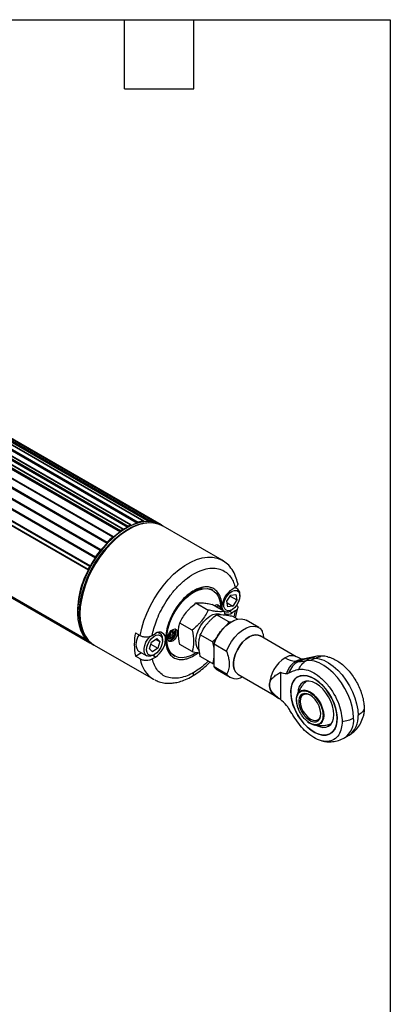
# Model space of a CAD drawing. Header units: millimetres. Extents: x 16 to 683, y 16 to 524.
# Tile 9 of 9: x 581 to 683, y 253 to 524. Entities that reach past the tile are written whole.
import ezdxf

# ---------------------------------------------------------------- set-up
doc = ezdxf.new("R2010")
doc.units = ezdxf.units.MM
doc.header["$LTSCALE"] = 2.5
doc.layers.add('TEXT', color=140, linetype='Continuous', lineweight=25)

msp = doc.modelspace()

# ---------------------------------------------------------------- linework, layer by layer
for p, q in [((452.179, 476.766), (611.278, 384.92)), ((611.364, 384.922), (452.265, 476.768)), ((454.111, 477.232), (613.195, 385.394)), ((454.128, 477.32), (613.228, 385.474)), ((454.302, 477.537), (613.401, 385.691)), ((455.809, 477.825), (614.908, 385.979)), ((614.956, 385.97), (455.857, 477.816)), ((457.511, 477.568), (616.418, 385.834)), ((457.547, 477.659), (616.631, 385.821)), ((457.742, 477.828), (616.841, 385.982)), ((459.051, 477.545), (618.15, 385.699)), ((618.164, 385.693), (459.065, 477.539)), ((619.739, 384.935), (460.64, 476.781)), ((449.295, 474.92), (608.394, 383.074)), ((449.303, 474.845), (608.402, 382.999)), ((449.421, 475.174), (608.52, 383.328)), ((450.071, 475.608), (609.17, 383.762)), ((609.278, 383.777), (450.179, 475.623)), ((451.377, 476.125), (610.476, 384.279)), ((451.38, 476.208), (610.479, 384.362)), ((451.529, 476.45), (610.628, 384.604)), ((445.713, 471.783), (604.812, 379.937)), ((445.74, 471.723), (604.839, 379.878)), ((445.791, 472.042), (604.89, 380.196)), ((447.298, 473.494), (606.397, 381.648)), ((606.534, 381.685), (447.435, 473.531)), ((443.859, 469.813), (602.958, 377.967)), ((603.131, 378.043), (444.032, 469.889)), ((442.525, 467.774), (601.624, 375.928)), ((442.549, 468.018), (601.648, 376.172)), ((442.569, 467.736), (601.668, 375.89)), ((440.525, 464.601), (599.624, 372.755)), ((440.533, 464.385), (599.632, 372.539)), ((440.957, 465.414), (600.056, 373.568)), ((441.158, 465.538), (600.257, 373.692)), ((441.209, 465.511), (600.308, 373.665)), ((440.525, 444.611), (599.624, 352.765)), ((440.543, 444.853), (599.395, 353.149)), ((440.597, 444.935), (599.134, 353.414)), ((440.957, 444.296), (600.056, 352.45)), ((440.961, 444.294), (600.06, 352.448)), ((611.404, 384.812), (611.396, 384.727)), ((613.213, 385.4), (613.228, 385.474)), ((614.986, 385.81), (614.976, 385.774)), ((618.205, 385.596), (618.468, 385.444)), ((620.017, 384.674), (619.528, 384.956)), ((608.402, 382.999), (608.394, 383.074)), ((609.319, 383.693), (609.322, 383.614)), ((610.077, 384.019), (609.897, 383.916)), ((610.476, 384.279), (610.479, 384.362)), ((636.46, 375.182), (620.197, 384.57)), ((604.839, 379.878), (604.812, 379.937)), ((606.571, 381.632), (606.589, 381.563)), ((603.153, 378.023), (603.188, 377.974)), ((601.668, 375.89), (601.624, 375.928)), ((636.46, 375.182), (636.874, 374.921)), ((599.696, 372.514), (599.642, 372.534)), ((600.257, 373.692), (600.308, 373.665)), ((632.955, 367.387), (633.509, 367.129)), ((633.862, 366.925), (633.509, 367.129)), ((638.87, 365.573), (640.207, 365.763)), ((640.038, 367.681), (639.173, 367.182)), ((640.549, 367.401), (640.049, 367.689)), ((640.207, 365.763), (640.44, 364.27)), ((641.295, 365.344), (641.295, 365.753)), ((629.25, 363.441), (632.621, 361.494)), ((637.061, 361.097), (633.69, 363.044)), ((635.127, 362.975), (635.148, 362.943)), ((637.766, 363.889), (638.87, 365.573)), ((637.998, 362.395), (637.766, 363.889)), ((637.833, 363.452), (639.335, 362.585)), ((638.681, 365.285), (640.44, 364.27)), ((640.44, 364.27), (639.335, 362.585)), ((596.715, 361.08), (596.715, 360.873)), ((634.42, 362.622), (634.442, 362.637)), ((635.241, 362.152), (635.299, 362.202)), ((635.299, 362.202), (635.302, 362.117)), ((635.797, 362.007), (635.789, 361.832)), ((636.298, 361.538), (636.38, 362.344)), ((636.522, 361.412), (636.949, 361.165)), ((637.228, 360.152), (637.061, 361.097)), ((639.335, 362.585), (637.998, 362.395)), ((639.173, 360.731), (638.408, 361.173)), ((638.75, 361.344), (639.103, 361.548)), ((640.038, 361.231), (639.173, 360.731)), ((640.038, 361.231), (639.639, 359.609)), ((640.062, 359.365), (640.709, 362.058)), ((628.182, 355.972), (624.81, 357.918)), ((638.257, 358.241), (634.886, 360.187)), ((638.257, 358.241), (637.803, 357.379)), ((638.816, 358.133), (638.257, 358.241)), ((639.325, 359.79), (640.754, 358.965)), ((646.497, 356.686), (643.031, 358.687)), ((612.599, 355.269), (613.942, 354.494)), ((617.237, 354.518), (618.102, 355.017)), ((619.336, 355.155), (618.979, 355.361)), ((622.125, 354.38), (622.379, 354.946)), ((622.379, 354.946), (622.301, 355.3)), ((622.362, 355.567), (622.355, 355.596)), ((622.786, 355.322), (622.362, 355.567)), ((622.395, 355.748), (622.444, 355.666)), ((622.593, 354.517), (622.847, 355.083)), ((622.715, 355.647), (622.786, 355.322)), ((622.786, 355.322), (623.149, 355.238)), ((622.847, 355.083), (623.057, 355.259)), ((623.271, 354.838), (622.847, 355.083)), ((623.271, 354.838), (623.017, 354.272)), ((623.495, 355.528), (623.149, 355.238)), ((623.589, 355.104), (623.271, 354.838)), ((623.408, 355.454), (623.731, 355.268)), ((600.63, 352.22), (601.119, 351.937)), ((616.47, 350.821), (617.036, 352.663)), ((616.86, 352.09), (618.744, 351.003)), ((617.036, 352.663), (618.455, 353.675)), ((618.194, 353.488), (619.309, 352.845)), ((618.455, 353.675), (619.309, 352.845)), ((619.309, 352.845), (618.744, 351.003)), ((620.082, 353.098), (620.082, 353.507)), ((621.807, 354.114), (622.125, 354.38)), ((622.246, 353.979), (621.892, 354.184)), ((621.9, 353.69), (622.246, 353.979)), ((621.914, 354.203), (622.185, 354.141)), ((622.61, 353.896), (622.185, 354.141)), ((622.61, 353.896), (622.246, 353.979)), ((622.593, 354.517), (622.71, 353.984)), ((623.017, 354.272), (622.593, 354.517)), ((622.71, 353.984), (622.607, 353.897)), ((622.681, 353.57), (622.61, 353.896)), ((622.71, 353.984), (623.103, 353.757)), ((623.095, 353.917), (623.017, 354.272)), ((633.817, 352.718), (630.446, 354.664)), ((634.749, 353.524), (633.817, 352.718)), ((633.817, 352.718), (634.115, 351.017)), ((634.115, 352.294), (634.115, 346.009)), ((634.203, 352.17), (637.668, 350.169)), ((634.203, 345.887), (634.203, 352.17)), ((656.796, 348.662), (646.869, 354.393)), ((601.299, 351.834), (617.562, 342.445)), ((612.599, 348.819), (614.254, 349.775)), ((613.473, 350.225), (613.232, 350.408)), ((613.473, 350.225), (615.736, 348.919)), ((617.324, 349.991), (616.47, 350.821)), ((618.744, 351.003), (617.324, 349.991)), ((628.182, 350.052), (624.81, 351.998)), ((613.942, 348.043), (612.599, 348.819)), ((617.237, 348.067), (618.102, 348.567)), ((618.102, 348.567), (617.353, 348.999)), ((617.536, 349.098), (617.89, 349.302)), ((623.059, 349.028), (623.413, 348.824)), ((633.817, 346.798), (630.446, 348.744)), ((633.817, 346.798), (634.115, 346.742)), ((657.782, 347.562), (657.41, 347.347)), ((658.645, 347.944), (658.596, 347.934)), ((662.054, 348.725), (658.644, 347.944)), ((660.733, 348.246), (659.493, 347.53)), ((662.049, 348.714), (660.733, 348.246)), ((637.668, 343.887), (634.203, 345.887)), ((635.132, 345.003), (638.597, 343.003)), ((652.446, 344.365), (652.446, 336.874)), ((617.561, 342.445), (617.762, 342.357)), ((617.713, 342.36), (617.562, 342.445)), ((640.769, 343.827), (650.696, 338.097)), ((650.697, 338.096), (652.037, 337.151)), ((670.069, 326.341), (671.308, 327.056))]:
    msp.add_line(p, q)
at = {"flags": 128}
for points in [[(619.528, 384.956), (618.348, 385.485), (617.048, 385.779), (615.651, 385.832), (614.175, 385.643), (612.641, 385.214), (611.072, 384.551), (609.489, 383.665), (607.914, 382.567), (606.369, 381.273), (604.877, 379.801), (603.457, 378.171), (602.131, 376.407), (600.916, 374.533), (599.83, 372.575), (598.887, 370.562), (598.102, 368.521), (597.485, 366.481), (597.044, 364.47), (596.787, 362.517)], [(597.276, 362.235), (597.534, 364.188), (597.974, 366.198), (598.591, 368.238), (599.377, 370.279), (600.319, 372.293), (601.405, 374.25), (602.62, 376.124), (603.947, 377.888), (605.366, 379.518), (606.859, 380.99), (608.403, 382.285), (609.978, 383.383), (611.561, 384.269), (613.131, 384.931), (614.664, 385.36), (616.14, 385.55), (617.538, 385.497), (618.837, 385.203), (620.021, 384.672), (620.107, 384.621)], [(620.197, 384.57), (619.168, 385.047), (617.882, 385.37), (616.495, 385.452), (615.028, 385.293), (613.501, 384.893), (611.934, 384.259), (610.352, 383.399), (608.775, 382.326), (607.225, 381.055), (605.725, 379.604), (604.296, 377.992), (602.957, 376.243), (601.727, 374.381), (600.624, 372.432), (599.663, 370.424), (598.858, 368.385), (598.22, 366.343), (597.757, 364.328), (597.477, 362.366), (597.383, 360.487)], [(611.278, 384.92), (611.305, 384.929), (611.331, 384.932), (611.354, 384.927), (611.374, 384.915), (611.389, 384.897), (611.399, 384.873), (611.404, 384.844), (611.404, 384.812)], [(614.908, 385.979), (614.933, 385.978), (614.955, 385.971), (614.973, 385.956), (614.986, 385.936), (614.994, 385.91), (614.997, 385.879), (614.994, 385.846), (614.986, 385.81)], [(618.15, 385.699), (618.171, 385.688), (618.187, 385.671), (618.198, 385.648), (618.204, 385.62), (618.205, 385.588), (618.2, 385.554), (618.195, 385.534)], [(609.17, 383.762), (609.198, 383.777), (609.225, 383.785), (609.251, 383.786), (609.273, 383.78), (609.292, 383.767), (609.306, 383.747), (609.315, 383.722), (609.319, 383.693)], [(606.397, 381.648), (606.425, 381.669), (606.453, 381.684), (606.48, 381.693), (606.505, 381.694), (606.528, 381.688), (606.547, 381.675), (606.561, 381.656), (606.571, 381.632)], [(602.958, 377.967), (602.983, 377.996), (603.01, 378.019), (603.038, 378.037), (603.065, 378.048), (603.092, 378.052), (603.116, 378.05), (603.136, 378.04), (603.153, 378.023)], [(613.942, 354.494), (614.363, 356.495), (614.961, 358.529), (615.727, 360.567), (616.65, 362.58), (617.719, 364.541), (618.917, 366.421), (620.229, 368.195), (621.635, 369.839), (623.117, 371.328), (624.653, 372.642), (626.221, 373.763), (627.801, 374.675), (629.37, 375.365), (630.906, 375.824), (632.387, 376.046), (633.794, 376.026), (635.105, 375.766), (636.303, 375.269), (636.46, 375.182)], [(599.642, 372.534), (599.622, 372.546), (599.607, 372.564), (599.597, 372.588), (599.591, 372.616), (599.592, 372.649), (599.597, 372.683), (599.608, 372.719), (599.624, 372.755)], [(600.056, 373.568), (600.077, 373.602), (600.101, 373.632), (600.127, 373.658), (600.155, 373.678), (600.183, 373.692), (600.21, 373.699), (600.235, 373.699), (600.257, 373.692)], [(621.248, 353.609), (621.344, 355.033), (621.629, 356.53), (622.095, 358.063), (622.73, 359.59), (623.519, 361.073), (624.44, 362.474), (625.47, 363.755), (626.582, 364.883), (627.747, 365.831), (628.935, 366.572), (630.116, 367.088), (631.258, 367.365), (632.332, 367.397), (633.311, 367.182), (634.169, 366.726), (634.883, 366.04), (635.436, 365.143), (635.812, 364.058), (636.003, 362.813), (636.017, 361.703)], [(639.875, 366.894), (640.446, 366.855), (640.897, 366.569), (641.188, 366.063), (641.295, 365.379), (641.206, 364.581), (640.931, 363.738), (640.493, 362.925), (639.932, 362.214), (639.297, 361.67), (638.645, 361.339), (638.033, 361.252), (637.517, 361.416), (637.141, 361.817), (636.94, 362.419), (636.931, 363.168), (637.115, 363.998), (637.475, 364.835), (637.981, 365.606), (638.585, 366.24), (639.236, 366.683), (639.875, 366.894)], [(634.288, 362.699), (634.561, 362.859), (635.043, 362.979), (635.442, 362.861), (635.705, 362.522), (635.797, 362.007)], [(596.787, 362.517), (596.716, 360.65), (596.833, 358.894), (597.135, 357.274), (597.62, 355.812), (598.279, 354.531), (599.104, 353.446), (600.083, 352.574), (600.63, 352.22)], [(601.209, 351.886), (600.572, 352.292), (599.593, 353.164), (598.768, 354.248), (598.109, 355.53), (597.625, 356.991), (597.322, 358.611), (597.205, 360.367), (597.276, 362.235)], [(597.383, 360.487), (597.477, 358.716), (597.757, 357.078), (598.22, 355.596), (598.858, 354.291), (599.663, 353.182), (600.624, 352.283), (601.299, 351.834)], [(629.168, 352.874), (629.263, 353.938), (629.544, 355.062), (629.997, 356.194), (630.602, 357.28), (631.329, 358.27), (632.146, 359.117), (633.014, 359.782), (633.892, 360.234), (634.739, 360.451), (635.515, 360.424), (635.771, 360.354)], [(636.38, 362.344), (636.434, 361.746), (636.522, 361.412)], [(634.203, 352.17), (634.815, 353.547), (635.587, 354.86), (636.488, 356.061), (637.486, 357.106), (638.543, 357.955), (639.62, 358.577), (640.677, 358.948), (641.675, 359.056), (642.576, 358.895), (643.031, 358.687)], [(624.2, 355.313), (624.109, 354.692), (623.845, 354.049), (623.446, 353.47), (622.965, 353.034), (622.467, 352.8), (622.019, 352.799), (621.682, 353.032), (621.501, 353.466), (621.501, 354.043), (621.682, 354.686), (622.019, 355.308), (622.467, 355.824), (622.965, 356.165), (623.446, 356.284), (623.845, 356.167), (624.109, 355.828), (624.2, 355.313)], [(637.668, 350.169), (638.281, 351.546), (639.052, 352.859), (639.954, 354.061), (640.951, 355.105), (642.009, 355.954), (643.086, 356.576), (644.143, 356.948), (645.141, 357.055), (646.042, 356.894), (646.813, 356.472), (647.426, 355.802)], [(617.536, 349.098), (617.428, 349.038), (616.746, 348.787), (616.122, 348.776), (615.604, 349.008), (615.228, 349.464), (615.024, 350.111), (615.006, 350.901), (615.176, 351.775), (615.52, 352.669), (616.015, 353.515)], [(616.132, 349.305), (615.824, 349.793), (615.699, 350.462), (615.77, 351.252), (616.028, 352.095), (616.452, 352.914), (617.003, 353.637), (617.634, 354.199), (618.287, 354.552), (618.905, 354.662), (619.432, 354.522), (619.823, 354.142), (620.041, 353.558), (620.069, 352.82), (619.903, 351.994), (619.558, 351.154), (619.065, 350.375), (618.467, 349.724), (617.818, 349.262), (617.176, 349.027), (616.596, 349.043), (616.132, 349.305)], [(616.015, 353.515), (616.622, 354.253), (616.695, 354.326)], [(629.296, 349.755), (628.935, 349.52), (627.747, 348.89), (626.582, 348.492), (625.47, 348.337), (624.44, 348.429), (623.519, 348.765), (622.73, 349.338), (622.095, 350.132), (621.629, 351.126), (621.344, 352.295), (621.248, 353.609)], [(640.825, 343.795), (640.613, 343.926), (640.083, 344.463), (639.716, 345.202), (639.529, 346.113), (639.529, 347.154), (639.716, 348.281), (640.083, 349.444), (640.613, 350.593), (641.283, 351.677), (642.064, 352.648), (642.922, 353.465), (643.819, 354.092), (644.716, 354.501), (645.574, 354.674), (646.355, 354.604), (646.924, 354.361)], [(646.869, 354.393), (646.354, 354.603), (645.574, 354.673), (644.716, 354.5), (643.819, 354.091), (642.922, 353.465), (642.065, 352.648), (641.284, 351.676), (640.614, 350.593), (640.084, 349.444), (639.717, 348.281), (639.529, 347.154), (639.529, 346.113), (639.717, 345.203), (640.084, 344.463), (640.614, 343.927), (640.769, 343.827)], [(623.059, 349.028), (622.848, 349.161), (622.622, 349.327)], [(672.544, 331.812), (672.445, 333.36), (672.15, 334.985), (671.666, 336.651), (671.004, 338.317), (670.181, 339.946), (669.214, 341.498), (668.127, 342.937), (666.946, 344.23), (665.697, 345.345), (664.411, 346.258), (663.118, 346.946), (661.848, 347.394), (660.63, 347.59), (659.493, 347.53)], [(660.733, 348.246), (661.869, 348.305), (663.087, 348.109), (664.357, 347.661), (665.651, 346.973), (666.937, 346.061), (668.185, 344.945), (669.366, 343.652), (670.453, 342.213), (671.42, 340.661), (672.244, 339.033), (672.905, 337.366), (673.389, 335.701), (673.685, 334.075), (673.784, 332.527)], [(661.674, 342.641), (662.749, 341.915), (663.794, 340.998), (664.777, 339.916), (665.672, 338.702), (666.451, 337.39), (667.093, 336.017), (667.579, 334.624), (667.895, 333.249), (668.032, 331.934), (667.986, 330.715), (667.759, 329.628), (667.356, 328.704), (666.79, 327.969), (666.077, 327.445), (665.237, 327.147), (664.295, 327.083), (663.277, 327.255), (662.213, 327.659), (661.134, 328.282), (660.07, 329.106), (659.052, 330.109), (658.11, 331.261), (657.27, 332.529), (656.557, 333.876), (655.991, 335.264), (655.589, 336.653), (655.361, 338.003), (655.315, 339.275), (655.452, 340.432), (655.769, 341.441), (656.255, 342.274), (656.896, 342.906), (657.676, 343.318), (658.57, 343.5), (659.554, 343.445), (660.598, 343.157), (661.674, 342.641)], [(668.038, 331.619), (667.946, 332.913), (667.674, 334.277), (667.229, 335.669), (666.625, 337.051), (665.878, 338.382), (665.01, 339.624), (664.046, 340.742), (663.014, 341.702), (661.944, 342.479), (660.865, 343.048), (659.81, 343.395), (658.809, 343.508), (657.889, 343.386), (657.079, 343.03), (656.401, 342.451), (655.875, 341.667), (655.515, 340.7), (655.333, 339.576), (655.333, 338.33), (655.515, 336.996), (655.875, 335.613), (656.401, 334.221), (657.079, 332.86), (657.889, 331.569), (658.809, 330.384), (659.81, 329.342), (660.865, 328.47), (661.944, 327.794), (663.014, 327.335), (664.046, 327.104), (665.01, 327.108), (665.878, 327.349), (666.625, 327.817), (667.229, 328.501), (667.674, 329.38), (667.946, 330.43), (668.038, 331.619)], [(662.593, 329.659), (663.154, 329.426), (664.083, 329.215), (664.938, 329.25), (665.688, 329.527), (666.304, 330.038), (666.761, 330.762), (667.043, 331.672), (667.138, 332.732), (667.043, 333.902), (666.761, 335.137), (666.304, 336.389), (665.688, 337.611), (664.938, 338.755), (664.083, 339.777), (663.154, 340.638), (662.188, 341.305), (661.223, 341.753), (660.294, 341.964), (659.438, 341.93), (658.688, 341.652), (658.073, 341.141), (657.615, 340.417), (657.334, 339.507), (657.239, 338.447)], [(657.013, 338.085), (657.193, 338.493), (657.64, 339.057), (658.235, 339.4), (658.947, 339.506), (659.74, 339.368), (660.576, 338.995), (661.411, 338.404), (662.205, 337.625), (662.916, 336.698), (663.511, 335.668), (663.958, 334.588), (664.236, 333.511), (664.33, 332.492)], [(660.509, 338.132), (659.753, 338.459), (659.045, 338.544), (658.428, 338.382), (657.942, 337.985), (657.618, 337.376), (657.475, 336.594), (657.523, 335.688), (657.758, 334.715), (658.167, 333.736), (658.722, 332.813), (659.39, 332.003), (660.128, 331.358), (660.891, 330.918), (661.629, 330.711), (662.297, 330.749), (662.852, 331.031), (663.261, 331.538), (663.496, 332.239), (663.544, 333.09), (663.401, 334.037), (663.077, 335.021), (662.591, 335.979), (661.974, 336.853), (661.266, 337.586), (660.509, 338.132)], [(656.821, 336.827), (656.915, 337.737), (657.013, 338.085)], [(660.618, 338.068), (659.99, 338.321), (659.307, 338.389), (658.722, 338.208), (658.272, 337.791), (657.99, 337.166), (657.893, 336.377), (657.99, 335.476), (658.272, 334.525), (658.722, 333.589), (659.307, 332.732), (659.99, 332.012), (660.722, 331.478), (661.454, 331.166), (662.136, 331.099), (662.722, 331.28), (663.171, 331.697), (663.454, 332.321), (663.548, 332.992)], [(664.33, 332.492), (664.236, 331.582), (663.958, 330.826), (663.511, 330.262), (662.916, 329.919), (662.205, 329.813), (661.929, 329.834)]]:
    msp.add_lwpolyline(points, dxfattribs=at)
for centre, radius, start, end in [((610.784, 384.341), 0.306, 120.73365, 176.02577), ((617.884, 370.512), 15.85, 114.63201, 117.24511), ((616.958, 372.293), 13.622, 108.83057, 114.09937), ((613.511, 385.425), 0.288, 112.43179, 170.21491), ((616.113, 375.576), 10.473, 96.60783, 105.00867), ((616.87, 385.752), 0.232, 97.34749, 163.05057), ((616.025, 379.044), 6.986, 72.28845, 83.29498), ((619.697, 384.823), 0.119, 67.51236, 134.79981), ((616.191, 379.6), 6.407, 51.55782, 56.33785), ((620.114, 384.549), 0.092, 10.34875, 48.82134), ((625.124, 359.903), 28.434, 122.37937, 177.626), ((621.473, 364.618), 22.554, 125.41563, 131.29424), ((608.698, 383.082), 0.303, 125.76387, 181.40874), ((619.983, 366.876), 20.051, 122.63264, 124.86664), ((618.704, 368.694), 17.624, 117.83167, 122.16295), ((626.018, 359.842), 29.154, 136.58876, 141.54241), ((605.071, 380), 0.266, 132.68636, 193.82396), ((624.059, 361.812), 26.559, 131.68199, 136.19795), ((627.977, 358.342), 31.798, 141.88934, 145.89443), ((628.518, 357.944), 32.295, 146.24252, 150.86934), ((601.798, 376.034), 0.204, 137.36355, 211.49698), ((619.612, 361.256), 22.878, 150.52023, 187.83171), ((628.787, 357.785), 32.781, 151.21765, 152.82736), ((642.445, 362.068), 6.07, 122.60548, 177.39452), ((639.738, 365.997), 1.576, 351.0903, 86.14687), ((637.756, 362.536), 1.552, 212.10684, 309.80845), ((638.016, 362.346), 1.987, 245.69288, 305.61758), ((630.026, 352.044), 17.723, 169.51481, 190.48519), ((619.192, 353.681), 1.725, 350.78596, 129.20329), ((618.415, 353.687), 1.676, 353.82747, 76.70762), ((599.766, 352.867), 0.175, 151.70224, 215.56913), ((603.608, 357.783), 6.407, 231.55782, 236.33785), ((600.102, 352.569), 0.127, 248.60308, 321.78333), ((616.555, 352.234), 3.791, 140.10752, 208.78693), ((614.831, 353.68), 6.07, 302.60548, 357.39452), ((632.104, 352.589), 2.95, 174.46423, 228.18109), ((621.955, 349.255), 8.104, 188.59979, 237.175), ((658.797, 340.463), 9.375, 122.60548, 177.39452), ((655.533, 345.865), 3.07, 65.80189, 125.60807), ((657.228, 354.049), 6.669, 238.53013, 265.07968), ((660.151, 342.319), 5.726, 118.59723, 160.94247), ((659.388, 345.104), 2.936, 104.67112, 123.15646), ((636.528, 347.402), 2.775, 213.07654, 239.79675), ((640.256, 345.845), 3.246, 217.11529, 302.65614), ((652.49, 340.59), 3.072, 174.39548, 234.12015), ((663.966, 337.004), 7.147, 181.41975, 202.91479), ((662.652, 334.015), 4.242, 229.86208, 260.18742), ((666.692, 331.164), 5.888, 304.99588, 6.3163), ((667.931, 331.88), 5.888, 304.99588, 6.3163)]:
    msp.add_arc(centre, radius, start, end)
for points, knots in [([(640.705, 368.815), (640.539, 369.479), (640.187, 370.888), (639.213, 372.665), (637.979, 374.167), (636.954, 374.852), (636.461, 375.181)], [0, 0, 0, 0, 0.2376489, 0.5047432, 0.7621102, 1, 1, 1, 1]), ([(617.237, 354.518), (617.35, 355.116), (617.496, 355.751), (617.871, 357.092), (618.1, 357.798), (618.653, 359.268), (618.978, 360.033), (619.736, 361.6), (620.169, 362.402), (621.144, 364.01), (621.687, 364.815), (622.875, 366.384), (623.519, 367.147), (624.888, 368.582), (625.612, 369.253), (627.103, 370.455), (627.87, 370.986), (629.405, 371.872), (630.172, 372.227), (631.664, 372.747), (632.387, 372.912), (633.756, 373.057), (634.401, 373.038), (635.588, 372.84), (636.131, 372.662), (637.106, 372.18), (637.539, 371.877), (638.297, 371.185), (638.622, 370.796), (639.176, 369.964), (639.404, 369.523), (639.779, 368.615), (639.925, 368.149), (640.038, 367.681)], [0, 0, 0, 0, 0.0625, 0.0625, 0.125, 0.125, 0.1875, 0.1875, 0.25, 0.25, 0.3125, 0.3125, 0.375, 0.375, 0.4375, 0.4375, 0.5, 0.5, 0.5625, 0.5625, 0.625, 0.625, 0.6875, 0.6875, 0.75, 0.75, 0.8125, 0.8125, 0.875, 0.875, 0.9375, 0.9375, 1, 1, 1, 1]), ([(640.72, 368.821), (640.723, 368.815), (640.798, 368.668), (640.709, 368.353), (640.468, 367.965), (640.167, 367.766), (640.038, 367.681)], [0, 0, 0, 0, 0.0137312, 0.3688361, 0.7315035, 1, 1, 1, 1]), ([(628.638, 366.815), (628.315, 366.629), (627.972, 366.408), (627.248, 365.878), (626.866, 365.569), (626.073, 364.844), (625.662, 364.428), (624.828, 363.477), (624.405, 362.941), (623.579, 361.749), (623.176, 361.093), (622.432, 359.679), (622.091, 358.922), (621.52, 357.354), (621.289, 356.544), (620.977, 354.942), (620.895, 354.15), (620.895, 353.405)], [0, 0, 0, 0, 0.125, 0.125, 0.25, 0.25, 0.375, 0.375, 0.5, 0.5, 0.625, 0.625, 0.75, 0.75, 0.875, 0.875, 1, 1, 1, 1]), ([(622.48, 349.516), (622.383, 349.591), (622.015, 349.876), (621.593, 350.639), (621.229, 351.674), (621.008, 353.07), (621.048, 354.899), (621.538, 357.202), (622.254, 359.096), (622.956, 360.505), (623.587, 361.595), (624.427, 362.837), (625.574, 364.223), (626.987, 365.585), (628.013, 366.249), (628.534, 366.587)], [0, 0, 0, 0, 0.0299295, 0.1134957, 0.1858862, 0.245774, 0.3586931, 0.4681936, 0.5721923, 0.6217415, 0.6698952, 0.7328617, 0.8137775, 0.9054188, 1, 1, 1, 1]), ([(628.638, 366.815), (628.632, 366.76), (628.623, 366.654), (628.557, 366.611), (628.526, 366.591)], [0, 0, 0, 0, 0.5316323, 1, 1, 1, 1]), ([(628.534, 366.587), (628.904, 366.778), (629.698, 367.189), (630.548, 367.494), (630.984, 367.506), (631.038, 367.507)], [0, 0, 0, 0, 0.4331917, 0.9302637, 1, 1, 1, 1]), ([(636.38, 362.344), (636.38, 363.089), (636.299, 363.787), (635.986, 365.028), (635.755, 365.572), (635.184, 366.48), (634.843, 366.844), (634.099, 367.399), (633.696, 367.59), (632.87, 367.828), (632.448, 367.876), (631.613, 367.864), (631.202, 367.805), (630.409, 367.614), (630.028, 367.483), (629.303, 367.177), (628.96, 367.002), (628.638, 366.815)], [0, 0, 0, 0, 0.125, 0.125, 0.25, 0.25, 0.375, 0.375, 0.5, 0.5, 0.625, 0.625, 0.75, 0.75, 0.875, 0.875, 1, 1, 1, 1]), ([(624.81, 357.918), (625.294, 358.959), (625.875, 359.963), (626.818, 361.138), (627.017, 361.368), (627.428, 361.814), (627.641, 362.03), (628.3, 362.662), (628.766, 363.059), (629.25, 363.441)], [0, 0, 0, 0, 0.5, 0.5, 0.625, 0.625, 0.75, 0.75, 1, 1, 1, 1]), ([(629.25, 363.441), (629.733, 363.515), (630.315, 363.539), (631.258, 363.455), (631.456, 363.432), (631.868, 363.378), (632.081, 363.346), (632.74, 363.236), (633.206, 363.146), (633.69, 363.044)], [0, 0, 0, 0, 0.5, 0.5, 0.625, 0.625, 0.75, 0.75, 1, 1, 1, 1]), ([(635.372, 362.076), (635.366, 362.253), (635.354, 362.578), (635.212, 362.814), (635.148, 362.922)], [0, 0, 0, 0, 0.5444363, 1, 1, 1, 1]), ([(632.621, 361.494), (632.138, 360.453), (631.557, 359.449), (630.614, 358.274), (630.415, 358.044), (630.004, 357.598), (629.791, 357.382), (629.131, 356.751), (628.666, 356.353), (628.182, 355.972)], [0, 0, 0, 0, 0.5, 0.5, 0.625, 0.625, 0.75, 0.75, 1, 1, 1, 1]), ([(637.061, 361.097), (636.578, 361.023), (635.996, 360.999), (635.053, 361.083), (634.855, 361.106), (634.443, 361.16), (634.23, 361.192), (633.571, 361.302), (633.105, 361.392), (632.621, 361.494)], [0, 0, 0, 0, 0.5, 0.5, 0.625, 0.625, 0.75, 0.75, 1, 1, 1, 1]), ([(634.723, 362.447), (634.771, 362.442), (634.892, 362.43), (635.054, 362.315), (635.119, 362.157), (635.153, 362.075)], [0, 0, 0, 0, 0.2324993, 0.5997693, 1, 1, 1, 1]), ([(634.886, 360.187), (635.369, 360.262), (635.95, 360.285), (636.893, 360.201), (637.092, 360.179), (637.503, 360.125), (637.716, 360.093), (638.376, 359.983), (638.841, 359.893), (639.325, 359.79)], [0, 0, 0, 0, 0.5, 0.5, 0.625, 0.625, 0.75, 0.75, 1, 1, 1, 1]), ([(640.413, 362.861), (640.45, 362.833), (640.639, 362.688), (640.761, 362.351), (640.73, 361.906), (640.464, 361.513), (640.165, 361.315), (640.038, 361.231)], [0, 0, 0, 0, 0.0596162, 0.3069297, 0.5564688, 0.8113223, 1, 1, 1, 1]), ([(624.81, 351.998), (624.569, 353.104), (624.414, 354.174), (624.414, 355.433), (624.423, 355.68), (624.459, 356.16), (624.486, 356.392), (624.589, 357.073), (624.689, 357.504), (624.81, 357.918)], [0, 0, 0, 0, 0.5, 0.5, 0.625, 0.625, 0.75, 0.75, 1, 1, 1, 1]), ([(630.446, 354.664), (630.929, 355.706), (631.511, 356.71), (632.454, 357.884), (632.652, 358.115), (633.064, 358.561), (633.277, 358.777), (633.936, 359.408), (634.402, 359.806), (634.886, 360.187)], [0, 0, 0, 0, 0.5, 0.5, 0.625, 0.625, 0.75, 0.75, 1, 1, 1, 1]), ([(634.203, 352.35), (634.432, 352.881), (634.915, 353.999), (635.993, 355.638), (637.337, 357.089), (638.424, 358.002), (638.996, 358.226), (639.059, 358.251)], [0, 0, 0, 0, 0.2122094, 0.4478615, 0.7022185, 0.9670752, 1, 1, 1, 1]), ([(621.807, 354.114), (621.809, 354.227), (621.827, 354.347), (621.887, 354.58), (621.929, 354.693), (622.073, 355.006), (622.191, 355.174), (622.301, 355.3)], [0, 0, 0, 0, 0.25, 0.25, 0.5, 0.5, 1, 1, 1, 1]), ([(622.715, 355.647), (622.837, 355.715), (622.981, 355.766), (623.196, 355.754), (623.267, 355.736), (623.395, 355.66), (623.452, 355.603), (623.495, 355.528)], [0, 0, 0, 0, 0.5, 0.5, 0.75, 0.75, 1, 1, 1, 1]), ([(622.857, 353.475), (622.993, 353.606), (623.212, 353.817), (623.46, 354.21), (623.638, 354.594), (623.762, 355.038), (623.797, 355.503), (623.729, 355.949), (623.59, 356.179), (623.52, 356.294)], [0, 0, 0, 0, 0.177604, 0.2866207, 0.4099923, 0.5467742, 0.6940729, 0.8471119, 1, 1, 1, 1]), ([(623.589, 355.104), (623.587, 354.991), (623.569, 354.871), (623.509, 354.638), (623.467, 354.524), (623.323, 354.212), (623.204, 354.043), (623.095, 353.917)], [0, 0, 0, 0, 0.25, 0.25, 0.5, 0.5, 1, 1, 1, 1]), ([(628.182, 355.972), (628.423, 354.865), (628.578, 353.793), (628.578, 351.772), (628.423, 350.879), (628.182, 350.052)], [0, 0, 0, 0, 0.5, 0.5, 1, 1, 1, 1]), ([(647.921, 353.786), (647.897, 354.005), (647.825, 354.654), (647.585, 355.345), (647.426, 355.802)], [0, 0, 0, 0, 0.3368502, 1, 1, 1, 1]), ([(613.942, 354.494), (614.051, 354.431), (614.169, 354.376), (614.422, 354.279), (614.56, 354.238), (614.843, 354.173), (614.989, 354.149), (615.289, 354.117), (615.443, 354.11), (615.898, 354.115), (616.204, 354.153), (616.622, 354.257), (616.757, 354.3), (617.01, 354.399), (617.128, 354.455), (617.237, 354.518)], [0, 0, 0, 0, 0.125, 0.125, 0.25, 0.25, 0.375, 0.375, 0.5, 0.5, 0.75, 0.75, 0.875, 0.875, 1, 1, 1, 1]), ([(620.895, 353.405), (620.895, 352.659), (620.977, 351.962), (621.289, 350.72), (621.52, 350.177), (622.091, 349.269), (622.432, 348.905), (623.176, 348.35), (623.579, 348.159), (624.405, 347.92), (624.828, 347.873), (625.662, 347.885), (626.073, 347.944), (626.866, 348.135), (627.248, 348.266), (627.972, 348.572), (628.315, 348.747), (628.638, 348.933)], [0, 0, 0, 0, 0.125, 0.125, 0.25, 0.25, 0.375, 0.375, 0.5, 0.5, 0.625, 0.625, 0.75, 0.75, 0.875, 0.875, 1, 1, 1, 1]), ([(621.651, 353.054), (621.769, 353.049), (621.99, 353.041), (622.328, 353.143), (622.619, 353.288), (622.782, 353.416), (622.857, 353.475)], [0, 0, 0, 0, 0.3068772, 0.5746045, 0.8044176, 1, 1, 1, 1]), ([(622.681, 353.57), (622.559, 353.503), (622.415, 353.452), (622.2, 353.463), (622.129, 353.482), (622.001, 353.557), (621.944, 353.614), (621.9, 353.69)], [0, 0, 0, 0, 0.5, 0.5, 0.75, 0.75, 1, 1, 1, 1]), ([(622.903, 353.579), (622.897, 353.547), (622.89, 353.504), (622.861, 353.484), (622.854, 353.479)], [0, 0, 0, 0, 0.7555982, 1, 1, 1, 1]), ([(630.446, 348.744), (630.204, 349.851), (630.05, 350.921), (630.049, 352.179), (630.058, 352.427), (630.095, 352.906), (630.121, 353.139), (630.225, 353.82), (630.325, 354.25), (630.446, 354.664)], [0, 0, 0, 0, 0.5, 0.5, 0.625, 0.625, 0.75, 0.75, 1, 1, 1, 1]), ([(634.203, 352.35), (634.19, 352.346), (634.164, 352.338), (634.137, 352.32), (634.119, 352.299), (634.111, 352.267), (634.129, 352.221), (634.179, 352.186), (634.203, 352.17)], [0, 0, 0, 0, 0.1219714, 0.2512203, 0.3750975, 0.5015815, 0.7609663, 1, 1, 1, 1]), ([(613.159, 350.492), (613.163, 350.481), (613.177, 350.445), (613.21, 350.423), (613.232, 350.408)], [0, 0, 0, 0, 0.2956333, 1, 1, 1, 1]), ([(628.182, 350.052), (628.69, 349.946), (629.451, 349.787), (630.074, 349.718), (630.28, 349.695)], [0, 0, 0, 0, 0.6688527, 1, 1, 1, 1]), ([(628.638, 348.933), (628.882, 349.08), (629.288, 349.322), (629.687, 349.628), (629.846, 349.749)], [0, 0, 0, 0, 0.60412396, 1, 1, 1, 1]), ([(637.668, 350.169), (637.876, 349.557), (638.051, 348.953), (638.238, 348.066), (638.288, 347.773), (638.356, 347.194), (638.375, 346.908), (638.376, 346.078), (638.306, 345.581), (638.118, 344.898), (638.042, 344.681), (637.869, 344.269), (637.772, 344.074), (637.668, 343.887)], [0, 0, 0, 0, 0.25, 0.25, 0.375, 0.375, 0.5, 0.5, 0.75, 0.75, 0.875, 0.875, 1, 1, 1, 1]), ([(613.942, 348.043), (614.051, 347.98), (614.169, 347.925), (614.422, 347.829), (614.56, 347.787), (614.843, 347.722), (614.989, 347.698), (615.289, 347.666), (615.443, 347.659), (615.898, 347.664), (616.204, 347.703), (616.622, 347.806), (616.757, 347.849), (617.01, 347.948), (617.128, 348.005), (617.237, 348.067)], [0, 0, 0, 0, 0.125, 0.125, 0.25, 0.25, 0.375, 0.375, 0.5, 0.5, 0.75, 0.75, 0.875, 0.875, 1, 1, 1, 1]), ([(628.638, 344.32), (628.038, 343.973), (627.421, 343.671), (626.177, 343.18), (625.549, 342.993), (624.308, 342.753), (623.695, 342.702), (622.514, 342.75), (621.946, 342.848), (620.88, 343.194), (620.383, 343.441), (619.482, 344.072), (619.077, 344.455), (618.372, 345.332), (618.071, 345.826), (617.576, 346.895), (617.381, 347.469), (617.237, 348.067)], [0, 0, 0, 0, 0.125, 0.125, 0.25, 0.25, 0.375, 0.375, 0.5, 0.5, 0.625, 0.625, 0.75, 0.75, 0.875, 0.875, 1, 1, 1, 1]), ([(628.161, 343.267), (628.638, 343.558), (629.674, 344.191), (631.302, 345.495), (632.485, 346.523), (633.067, 347.199), (633.085, 347.221)], [0, 0, 0, 0, 0.2794576, 0.6080275, 0.9874387, 1, 1, 1, 1]), ([(628.529, 349.28), (628.539, 349.266), (628.583, 349.205), (628.625, 349.077), (628.633, 348.98), (628.638, 348.933)], [0, 0, 0, 0, 0.1310607, 0.582453, 1, 1, 1, 1]), ([(632.644, 347.475), (632.546, 347.368), (631.86, 346.621), (630.505, 345.513), (629.251, 344.712), (628.638, 344.32)], [0, 0, 0, 0, 0.0790982, 0.5494848, 1, 1, 1, 1]), ([(634.115, 348.242), (634.108, 348.165), (634.066, 347.64), (633.932, 347.185), (633.817, 346.798)], [0, 0, 0, 0, 0.1477976, 1, 1, 1, 1]), ([(656.656, 347.404), (656.403, 347.258), (656.15, 347.078), (655.658, 346.644), (655.42, 346.391), (654.977, 345.817), (654.771, 345.496), (654.411, 344.798), (654.256, 344.423), (654.131, 344.031)], [0, 0, 0, 0, 0.25, 0.25, 0.5, 0.5, 0.75, 0.75, 1, 1, 1, 1]), ([(656.656, 347.404), (656.923, 347.534), (657.474, 347.803), (658.149, 347.956), (658.535, 347.919), (658.622, 347.911)], [0, 0, 0, 0, 0.42194238, 0.86929875, 1, 1, 1, 1]), ([(657.782, 347.562), (657.583, 347.507), (657.384, 347.463), (657.001, 347.406), (656.819, 347.395), (656.656, 347.404)], [0, 0, 0, 0, 0.5, 0.5, 1, 1, 1, 1]), ([(656.656, 347.404), (656.819, 347.395), (656.96, 347.383), (657.207, 347.361), (657.313, 347.351), (657.41, 347.347)], [0, 0, 0, 0, 0.5, 0.5, 1, 1, 1, 1]), ([(658.642, 347.944), (658.485, 347.964), (658.111, 348.014), (657.279, 348.424), (656.796, 348.663)], [0, 0, 0, 0, 0.4187243, 1, 1, 1, 1]), ([(657.41, 347.347), (657.741, 347.368), (658.05, 347.376), (658.549, 347.409), (658.722, 347.424), (659.089, 347.466), (659.284, 347.494), (659.493, 347.53)], [0, 0, 0, 0, 0.5, 0.5, 0.75, 0.75, 1, 1, 1, 1]), ([(657.477, 345.179), (657.698, 345.685), (657.987, 346.155), (658.674, 346.956), (659.071, 347.287), (659.493, 347.53)], [0, 0, 0, 0, 0.5, 0.5, 1, 1, 1, 1]), ([(660.733, 348.246), (660.304, 348.172), (659.822, 348.064), (658.813, 347.82), (658.289, 347.685), (657.782, 347.562)], [0, 0, 0, 0, 0.5, 0.5, 1, 1, 1, 1]), ([(660.82, 347.699), (661.038, 347.801), (661.255, 347.907), (661.692, 348.11), (661.914, 348.207), (662.592, 348.469), (663.064, 348.604), (663.558, 348.69)], [0, 0, 0, 0, 0.25, 0.25, 0.5, 0.5, 1, 1, 1, 1]), ([(665.488, 348.617), (664.904, 348.721), (663.75, 348.927), (662.609, 348.791), (662.045, 348.724)], [0, 0, 0, 0, 0.5055922, 1, 1, 1, 1]), ([(662.157, 348.731), (662.139, 348.734), (662.101, 348.738), (662.066, 348.722), (662.049, 348.714)], [0, 0, 0, 0, 0.4894003, 1, 1, 1, 1]), ([(665.352, 348.612), (665.545, 348.581), (666.139, 348.487), (667.211, 348.028), (668.507, 347.27), (669.796, 346.249), (671.016, 345.031), (672.153, 343.622), (673.157, 342.091), (674.015, 340.452), (674.689, 338.78), (675.168, 337.097), (675.423, 335.61), (675.45, 334.724), (675.461, 334.354)], [0, 0, 0, 0, 0.0422951, 0.1303075, 0.2208723, 0.3088848, 0.3994496, 0.4874621, 0.5780269, 0.6660394, 0.7566042, 0.8446167, 0.9351815, 1, 1, 1, 1]), ([(628.143, 343.303), (628.187, 343.314), (628.388, 343.362), (628.577, 343.729), (628.618, 344.128), (628.638, 344.32)], [0, 0, 0, 0, 0.12530738, 0.57968841, 1, 1, 1, 1]), ([(634.115, 346.028), (634.116, 346.014), (634.118, 345.986), (634.141, 345.934), (634.178, 345.906), (634.203, 345.887)], [0, 0, 0, 0, 0.25474728, 0.5115749, 1, 1, 1, 1]), ([(649.433, 340.889), (649.433, 341.086), (649.456, 341.277), (649.548, 341.649), (649.616, 341.832), (649.877, 342.354), (650.121, 342.663), (650.697, 343.231), (651.023, 343.482), (651.71, 343.947), (652.073, 344.16), (652.446, 344.365)], [0, 0, 0, 0, 0.125, 0.125, 0.25, 0.25, 0.5, 0.5, 0.75, 0.75, 1, 1, 1, 1]), ([(654.131, 344.031), (654.246, 344.025), (654.35, 344.047), (654.55, 344.106), (654.645, 344.146), (654.738, 344.189)], [0, 0, 0, 0, 0.5, 0.5, 1, 1, 1, 1]), ([(654.738, 344.189), (654.957, 344.29), (655.174, 344.397), (655.611, 344.599), (655.833, 344.696), (656.511, 344.958), (656.983, 345.094), (657.477, 345.179)], [0, 0, 0, 0, 0.25, 0.25, 0.5, 0.5, 1, 1, 1, 1]), ([(657.477, 345.179), (657.951, 345.261), (658.49, 345.268), (659.691, 345.068), (660.353, 344.86), (661.752, 344.183), (662.489, 343.713), (663.954, 342.521), (664.68, 341.798), (666.023, 340.181), (666.638, 339.287), (667.688, 337.452), (668.121, 336.512), (668.788, 334.7), (669.022, 333.829), (669.318, 332.227), (669.38, 331.495), (669.38, 330.844)], [0, 0, 0, 0, 0.125, 0.125, 0.25, 0.25, 0.375, 0.375, 0.5, 0.5, 0.625, 0.625, 0.75, 0.75, 0.875, 0.875, 1, 1, 1, 1]), ([(617.999, 342.254), (618.38, 342.068), (619.232, 341.654), (620.636, 341.392), (622.011, 341.333), (623.338, 341.458), (624.754, 341.764), (626.394, 342.326), (627.553, 342.943), (628.161, 343.267)], [0, 0, 0, 0, 0.1261507, 0.2822827, 0.4205099, 0.5350221, 0.6715983, 0.8277414, 1, 1, 1, 1]), ([(659.541, 341.847), (659.353, 341.683), (658.788, 341.188), (658.038, 340.184), (657.372, 339.073), (657.125, 338.33), (657.034, 338.054)], [0, 0, 0, 0, 0.1611328, 0.4857451, 0.8092374, 1, 1, 1, 1]), ([(652.446, 336.874), (652.074, 337.145), (651.711, 337.423), (651.025, 338.009), (650.702, 338.317), (650.27, 338.819), (650.135, 338.993), (649.896, 339.35), (649.792, 339.533), (649.617, 339.912), (649.548, 340.107), (649.457, 340.497), (649.433, 340.693), (649.433, 340.889)], [0, 0, 0, 0, 0.25, 0.25, 0.5, 0.5, 0.625, 0.625, 0.75, 0.75, 0.875, 0.875, 1, 1, 1, 1]), ([(657.075, 337.906), (657.225, 338.244), (657.472, 338.8), (658.12, 339.203), (658.797, 339.357), (659.615, 339.249), (660.509, 338.862), (661.405, 338.216), (662.221, 337.38), (662.903, 336.443), (663.559, 335.246), (664.051, 333.872), (664.116, 332.936), (664.144, 332.523)], [0, 0, 0, 0, 0.115054, 0.189434, 0.2701104, 0.3556075, 0.4437359, 0.5318642, 0.6173613, 0.6980377, 0.7724177, 0.8995182, 1, 1, 1, 1]), ([(656.821, 336.827), (656.814, 336.809), (656.815, 336.788), (656.834, 336.75), (656.852, 336.733), (656.875, 336.72)], [0, 0, 0, 0, 0.5, 0.5, 1, 1, 1, 1]), ([(656.875, 336.72), (656.876, 337.127), (656.878, 337.584), (657.056, 337.875), (657.075, 337.906)], [0, 0, 0, 0, 0.892947, 1, 1, 1, 1]), ([(661.651, 330.005), (661.569, 330.013), (661.21, 330.048), (660.506, 330.393), (659.615, 331.023), (658.798, 331.864), (658.116, 332.799), (657.46, 333.997), (656.968, 335.37), (656.903, 336.306), (656.875, 336.72)], [0, 0, 0, 0, 0.0386111, 0.1700925, 0.3015739, 0.4291296, 0.5494932, 0.6604629, 0.8500881, 1, 1, 1, 1]), ([(654.738, 334.403), (654.645, 334.554), (654.55, 334.704), (654.35, 334.994), (654.246, 335.136), (654.131, 335.262)], [0, 0, 0, 0, 0.5, 0.5, 1, 1, 1, 1]), ([(657.477, 330.251), (656.983, 330.907), (656.512, 331.586), (655.833, 332.632), (655.612, 332.985), (655.174, 333.693), (654.957, 334.049), (654.738, 334.403)], [0, 0, 0, 0, 0.5, 0.5, 0.75, 0.75, 1, 1, 1, 1]), ([(675.461, 334.354), (675.349, 334.016), (675.146, 333.679), (674.574, 333.057), (674.206, 332.771), (673.784, 332.527)], [0, 0, 0, 0, 0.5, 0.5, 1, 1, 1, 1]), ([(675.461, 334.354), (675.445, 333.862), (675.417, 333.005), (675.203, 332.293), (675.112, 331.99)], [0, 0, 0, 0, 0.5751865, 1, 1, 1, 1]), ([(669.38, 330.844), (669.38, 330.192), (669.318, 329.532), (669.022, 328.271), (668.788, 327.671), (668.121, 326.629), (667.688, 326.19), (666.638, 325.566), (666.023, 325.382), (664.68, 325.316), (663.954, 325.432), (662.489, 325.931), (661.752, 326.312), (660.353, 327.25), (659.691, 327.806), (658.49, 328.993), (657.951, 329.623), (657.477, 330.251)], [0, 0, 0, 0, 0.125, 0.125, 0.25, 0.25, 0.375, 0.375, 0.5, 0.5, 0.625, 0.625, 0.75, 0.75, 0.875, 0.875, 1, 1, 1, 1]), ([(664.144, 332.523), (664.116, 332.143), (664.051, 331.282), (663.56, 330.474), (662.902, 330.041), (662.299, 329.884), (661.844, 329.969), (661.651, 330.005)], [0, 0, 0, 0, 0.2272029, 0.5145943, 0.6827774, 0.8651976, 1, 1, 1, 1]), ([(664.33, 332.492), (664.299, 332.488), (664.263, 332.488), (664.197, 332.499), (664.167, 332.51), (664.144, 332.523)], [0, 0, 0, 0, 0.5, 0.5, 1, 1, 1, 1]), ([(669.38, 330.844), (669.966, 330.909), (670.549, 331.026), (671.627, 331.356), (672.122, 331.568), (672.544, 331.812)], [0, 0, 0, 0, 0.5, 0.5, 1, 1, 1, 1]), ([(671.308, 327.056), (671.665, 327.284), (672.452, 327.789), (673.521, 328.864), (674.529, 330.298), (674.954, 331.495), (675.175, 332.117)], [0, 0, 0, 0, 0.1970028, 0.4349018, 0.70630464, 1, 1, 1, 1]), ([(661.755, 329.888), (661.995, 329.838), (662.689, 329.693), (663.892, 329.688), (665.169, 329.816), (665.943, 330.058), (666.255, 330.156)], [0, 0, 0, 0, 0.1627594, 0.4705868, 0.786474, 1, 1, 1, 1]), ([(663.829, 325.504), (664.288, 325.415), (665.26, 325.225), (666.811, 325.249), (668.477, 325.554), (669.525, 326.072), (670.069, 326.341)], [0, 0, 0, 0, 0.2137101, 0.4532902, 0.7168093, 1, 1, 1, 1])]:
    msp.add_open_spline(points, degree=3, knots=knots)
for points in [[(622.23, 355.497), (622.304, 355.551), (622.375, 355.608), (622.444, 355.666)], [(622.301, 355.3), (622.287, 355.362), (622.264, 355.427), (622.23, 355.497)], [(622.444, 355.666), (622.513, 355.724), (622.58, 355.783), (622.644, 355.843)], [(622.644, 355.843), (622.678, 355.774), (622.701, 355.708), (622.715, 355.647)], [(623.495, 355.528), (623.555, 355.578), (623.603, 355.632), (623.638, 355.692)], [(623.731, 355.268), (623.696, 355.208), (623.648, 355.154), (623.589, 355.104)], [(623.638, 355.692), (623.679, 355.544), (623.71, 355.403), (623.731, 355.268)], [(621.601, 353.986), (621.679, 354.021), (621.747, 354.064), (621.807, 354.114)], [(621.695, 353.562), (621.674, 353.697), (621.643, 353.839), (621.601, 353.986)], [(621.9, 353.69), (621.841, 353.639), (621.772, 353.597), (621.695, 353.562)], [(622.689, 353.41), (622.697, 353.456), (622.695, 353.509), (622.681, 353.57)], [(622.903, 353.579), (622.834, 353.522), (622.763, 353.465), (622.689, 353.41)], [(623.103, 353.757), (623.039, 353.696), (622.972, 353.637), (622.903, 353.579)], [(623.095, 353.917), (623.109, 353.856), (623.111, 353.802), (623.103, 353.757)], [(652.446, 344.365), (653.027, 344.173), (653.595, 344.061), (654.131, 344.031)], [(654.131, 335.262), (653.595, 335.851), (653.027, 336.395), (652.446, 336.874)]]:
    msp.add_open_spline(points, degree=3)
at = {"layer": 'TEXT'}
for p, q in [((15.875, 523.875), (682.625, 523.875)), ((609.6, 504.825), (609.6, 523.875)), ((628.65, 504.825), (628.65, 523.875)), ((682.625, 523.875), (682.625, 15.875)), ((609.6, 504.825), (628.65, 504.825))]:
    msp.add_line(p, q, dxfattribs=at)

doc.saveas('drawing.dxf')
